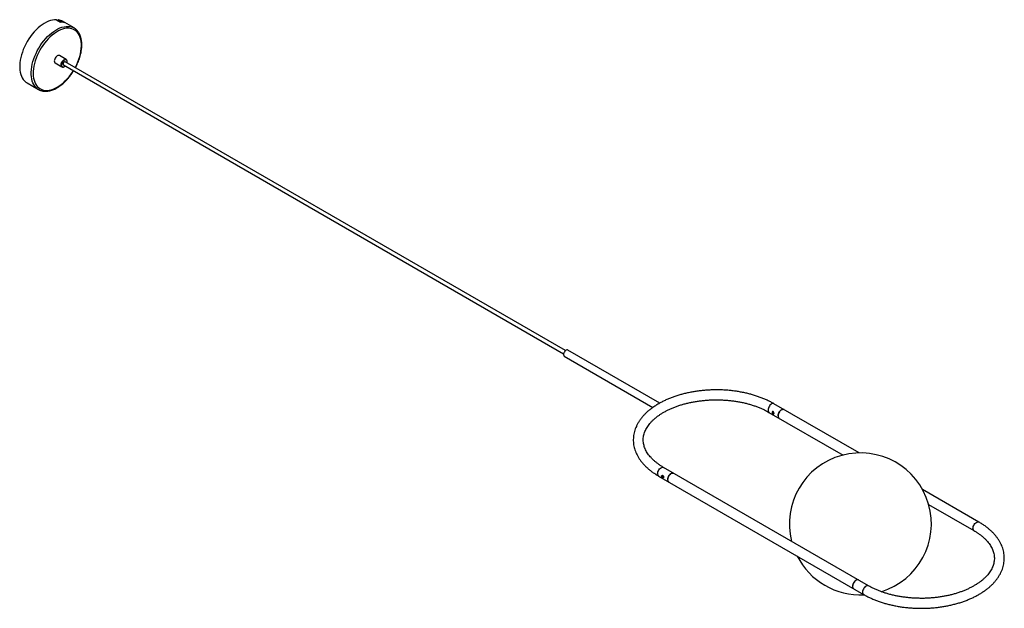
# Paper-space layout '_Isométrica' of a CAD drawing. Header units: millimetres. Extents: x -1144 to 243, y -233 to 596.
import ezdxf

# ---------------------------------------------------------------- set-up
doc = ezdxf.new("R2010")
doc.units = ezdxf.units.MM

psp = doc.layouts.new('_Isométrica')

# ---------------------------------------------------------------- linework, layer by layer
at = {"color": 7, "linetype": 'Continuous', "lineweight": 25}
for p, q in [((-1092.6, 596.1), (-1086.9, 592.8)), ((-1090.1, 595.9), (-1090.5, 595)), ((-1087.7, 593.3), (-1090.5, 595)), ((-1087.3, 594.2), (-1090.1, 595.9)), ((-1087.3, 594.2), (-1087.7, 593.3)), ((-1083.8, 593.3), (-1084.2, 592.6)), ((-1067.8, 584.4), (-1084.1, 593.8)), ((-1081, 591.7), (-1083.8, 593.3)), ((-1067.8, 584.4), (-1067.6, 584.2)), ((-1078.9, 539.9), (-1088.4, 545.5)), ((-1094.4, 535.1), (-1084.9, 529.6)), ((-1082.8, 532.4), (-377.8, 125.4)), ((-375.3, 129.8), (-1080.3, 536.7)), ((-1079, 540), (-1078.9, 539.9)), ((-1134.1, 507.2), (-1117.8, 497.8)), ((-242.4, 55.9), (-371.9, 130.7)), ((-376.9, 122), (-252, 49.9)), ((-88.4, 42.9), (15.9, -17.3)), ((38.7, -14.3), (-81.4, 55)), ((51.9, -201.5), (-236.9, -34.8)), ((-243.9, -46.9), (44.9, -213.6)), ((207.5, -111.7), (127.8, -65.7)), ((136.6, -86.9), (200.5, -123.8))]:
    psp.add_line(p, q, dxfattribs=at)
at = {"color": 7, "linetype": 'Continuous', "lineweight": 25, "flags": 128}
for points in [[(-1092.6, 596.1), (-1095.2, 596), (-1098, 595.6), (-1100.9, 594.9), (-1103.8, 593.9), (-1106.7, 592.6), (-1109.7, 590.9), (-1112.7, 589), (-1115.6, 586.8), (-1118.5, 584.4), (-1121.3, 581.7), (-1124, 578.8), (-1126.7, 575.7), (-1129.2, 572.5), (-1131.6, 569), (-1133.8, 565.5), (-1135.8, 561.8), (-1137.7, 558.1), (-1139.3, 554.3), (-1140.7, 550.4), (-1141.9, 546.6), (-1142.9, 542.8), (-1143.7, 539.1), (-1144.2, 535.4), (-1144.4, 531.8), (-1144.4, 528.4), (-1144.2, 525.1), (-1143.7, 522), (-1143, 519.1), (-1142, 516.5), (-1140.8, 514), (-1139.3, 511.9), (-1137.7, 510), (-1135.9, 508.3), (-1134.1, 507.2)], [(-1088.4, 545.5), (-1088.6, 545.5), (-1089.5, 545.7), (-1090.5, 545.6), (-1091.5, 545.1), (-1092.6, 544.3), (-1093.5, 543.3), (-1094.4, 542), (-1095, 540.7), (-1095.5, 539.3), (-1095.7, 538), (-1095.6, 536.8), (-1095.2, 535.9), (-1094.6, 535.2), (-1094.4, 535.1)], [(-1084.3, 529.3), (-1085.1, 529.7), (-1085.3, 529.9)], [(-1080.3, 536.7), (-1080.5, 536.8), (-1081.1, 536.8), (-1081.8, 536.4), (-1082.5, 535.7), (-1083, 534.9), (-1083.2, 534), (-1083.3, 533.2), (-1083, 532.6), (-1082.8, 532.4)], [(-371.9, 130.7), (-372.4, 130.9), (-373.2, 130.9), (-374.2, 130.6), (-375.1, 129.9), (-376, 129), (-376.8, 127.9), (-377.4, 126.7), (-377.8, 125.5), (-377.9, 124.3)], [(-75.7, 38), (-75.5, 39.3), (-75.2, 40.7), (-74.6, 42.2), (-73.8, 43.5), (-72.9, 44.7), (-71.8, 45.8), (-70.7, 46.5), (-69.6, 47), (-68.6, 47.2), (-67.6, 47.1), (-67.2, 46.9)], [(-67.2, 46.9), (-67.6, 47.1), (-68.6, 47.2), (-69.6, 47), (-70.7, 46.5), (-71.8, 45.8), (-72.9, 44.7), (-73.8, 43.5), (-74.6, 42.2), (-75.2, 40.7), (-75.5, 39.3), (-75.7, 38), (-75.5, 36.8), (-75.2, 35.8), (-74.6, 35), (-74.2, 34.8)], [(-222.8, -42.9), (-222.9, -42.9), (-223.7, -42.6), (-224.8, -42.7), (-225.8, -43), (-226.9, -43.7), (-228, -44.6), (-229, -45.8), (-229.9, -47.1), (-230.5, -48.5), (-231, -49.9), (-231.2, -51.3)], [(-231.2, -51.8), (-231.1, -50.5), (-230.7, -49.1), (-230.1, -47.7), (-229.4, -46.3), (-228.4, -45.1), (-227.4, -44), (-226.3, -43.3), (-225.2, -42.8), (-224.1, -42.6), (-223.2, -42.7), (-222.8, -42.9)], [(37.8, -193.3), (37.4, -193.2), (36.4, -193), (35.4, -193.2), (34.3, -193.7), (33.2, -194.5), (32.1, -195.5), (31.2, -196.7), (30.4, -198.1), (29.8, -199.5), (29.5, -200.9), (29.3, -202.3), (29.5, -203.5), (29.8, -204.5), (30.4, -205.2), (30.8, -205.5)], [(37.8, -193.3), (37.7, -193.3), (36.8, -193), (35.8, -193.1), (34.7, -193.5), (33.6, -194.1), (32.5, -195.1), (31.6, -196.2), (30.7, -197.5), (30, -198.9), (29.6, -200.4), (29.4, -201.8)]]:
    psp.add_lwpolyline(points, dxfattribs=at)
at = {"color": 8, "linetype": 'Continuous', "lineweight": 25, "flags": 128}
for points in [[(-1117.8, 497.7), (-1119.6, 498.9), (-1121.4, 500.6), (-1123.1, 502.5), (-1124.5, 504.6), (-1125.7, 507.1), (-1126.7, 509.7), (-1127.4, 512.6), (-1127.9, 515.7), (-1128.2, 519), (-1128.2, 522.4), (-1127.9, 525.9), (-1127.4, 529.6), (-1126.7, 533.3), (-1125.7, 537.1), (-1124.5, 540.9), (-1123.1, 544.7), (-1121.4, 548.5), (-1119.6, 552.3), (-1117.6, 555.9), (-1115.4, 559.5), (-1113, 562.9), (-1110.5, 566.2), (-1107.9, 569.3), (-1105.2, 572.2), (-1102.4, 574.9), (-1099.5, 577.3), (-1096.5, 579.5), (-1093.6, 581.5), (-1090.6, 583.1), (-1087.7, 584.4), (-1084.8, 585.5), (-1081.9, 586.2), (-1079.1, 586.6), (-1076.5, 586.7), (-1073.9, 586.5), (-1071.5, 585.9), (-1069.2, 585.1), (-1067.8, 584.4)], [(-1066.2, 528.6), (-1065.8, 529.4), (-1064, 533.1), (-1062.3, 536.8), (-1061, 540.6), (-1059.8, 544.3), (-1058.8, 548.1), (-1058.1, 551.8), (-1057.7, 555.3), (-1057.5, 558.8), (-1057.5, 562.2), (-1057.8, 565.4), (-1058.4, 568.3), (-1059.2, 571.1), (-1060.2, 573.7), (-1061.5, 576), (-1063, 578.1), (-1064.7, 579.8), (-1066.6, 581.3), (-1068.6, 582.5), (-1070.9, 583.3), (-1073.3, 583.9), (-1075.8, 584.1), (-1078.5, 584), (-1081.2, 583.5), (-1084, 582.8), (-1086.9, 581.7), (-1089.8, 580.3), (-1092.7, 578.7), (-1095.6, 576.7), (-1098.5, 574.5), (-1101.3, 572), (-1104.1, 569.3), (-1106.8, 566.4), (-1109.3, 563.2), (-1111.7, 559.9), (-1114, 556.5), (-1116.1, 553), (-1118, 549.3), (-1119.7, 545.6), (-1121.2, 541.8), (-1122.5, 538.1), (-1123.6, 534.3), (-1124.4, 530.6), (-1125, 527), (-1125.3, 523.4), (-1125.4, 520), (-1125.2, 516.7), (-1124.8, 513.6), (-1124.1, 510.7), (-1123.2, 508.1), (-1122, 505.6), (-1120.6, 503.5), (-1119.1, 501.5), (-1117.3, 499.9), (-1115.3, 498.6), (-1113.1, 497.6), (-1110.8, 496.9), (-1110.8, 496.9)], [(-1085.3, 529.9), (-1085.7, 530.4), (-1086, 531.3), (-1086.1, 532.5), (-1085.9, 533.8), (-1085.5, 535.2), (-1084.8, 536.5), (-1084, 537.8), (-1083, 538.8), (-1082, 539.6), (-1080.9, 540.1), (-1079.9, 540.2), (-1079, 540), (-1079, 540)], [(-1077.8, 535.3), (-1077.6, 536.4), (-1077.7, 537.6), (-1078, 538.5), (-1078.6, 539.2), (-1079.3, 539.5), (-1080.2, 539.5), (-1081.2, 539.2), (-1082.2, 538.6), (-1083.2, 537.6), (-1084, 536.5), (-1084.7, 535.3), (-1085.2, 533.9), (-1085.4, 532.7), (-1085.3, 531.5), (-1085, 530.6), (-1084.5, 529.9), (-1083.7, 529.6), (-1083.7, 529.6)], [(-1110.8, 496.9), (-1108.3, 496.5), (-1105.7, 496.5), (-1103, 496.7), (-1100.2, 497.3), (-1097.4, 498.2), (-1094.5, 499.5), (-1091.6, 501), (-1088.7, 502.8), (-1085.8, 504.9), (-1082.9, 507.2), (-1080.1, 509.8), (-1077.4, 512.7), (-1074.8, 515.7), (-1072.3, 518.9), (-1070, 522.3), (-1068.7, 524.3)], [(-81.4, 55), (-81.8, 55.2), (-82.7, 55.4), (-83.8, 55.2), (-84.9, 54.7), (-86, 53.9), (-87, 52.9), (-87.9, 51.7), (-88.7, 50.3), (-89.3, 48.9), (-89.7, 47.5), (-89.8, 46.1), (-89.7, 44.9), (-89.3, 43.9), (-88.7, 43.2), (-88.3, 42.9)], [(-245.4, -43.7), (-245.2, -42.3), (-244.9, -40.9), (-244.3, -39.5), (-243.5, -38.1), (-242.6, -36.9), (-241.5, -35.9), (-240.4, -35.1), (-239.3, -34.6), (-238.3, -34.4), (-237.3, -34.6), (-236.9, -34.8)], [(199.1, -120.6), (199.2, -119.3), (199.5, -117.9), (200.1, -116.4), (200.9, -115.1), (201.9, -113.9), (202.9, -112.8), (204, -112.1), (205.1, -111.6), (206.1, -111.4), (207.1, -111.5), (207.5, -111.7)], [(51.9, -201.5), (51.5, -201.3), (50.6, -201.2), (49.5, -201.4), (48.4, -201.9), (47.3, -202.6), (46.3, -203.7), (45.4, -204.9), (44.6, -206.2), (44, -207.7), (43.6, -209.1), (43.5, -210.4), (43.6, -211.6), (44, -212.6), (44.6, -213.4), (44.9, -213.6)]]:
    psp.add_lwpolyline(points, dxfattribs=at)
at = {"color": 7, "linetype": 'Continuous', "lineweight": 25}
for centre, radius, start, end in [((-1092.7, 578.7), 17.3, 60.1611, 81.3511), ((-1090.4, 575.7), 17.8, 71.9847, 81.1754), ((-1090, 576.5), 18, 69.7938, 81.1386), ((-1087.4, 574.1), 18.7, 70.0039, 88.4214), ((-375.5, 124), 2.49, 174.0671, 234.6207), ((-72.2, 37.6), 3.44, 173.6038, 235.084), ((40.4, -114.2), 100, 287.0574, 194.2803), ((-227.5, -52), 3.76, 169.0388, 233.0644), ((-227.8, -52.2), 3.44, 173.6038, 235.084), ((40.4, -114.2), 100, 206.9465, 272.9514), ((33.1, -202.5), 3.76, 169.0388, 233.0644)]:
    psp.add_arc(centre, radius, start, end, dxfattribs=at)
at = {"color": 8, "linetype": 'Continuous', "lineweight": 25}
for centre, radius, start, end in [((-1083.4, 533.8), 4.19, 266.0124, 318.254), ((-241.9, -44.1), 3.44, 173.6038, 235.084), ((202.5, -121), 3.44, 173.6153, 234.963)]:
    psp.add_arc(centre, radius, start, end, dxfattribs=at)
at = {"color": 7, "linetype": 'Continuous', "lineweight": 25}
for points, knots in [([(-1065.9, 528.4), (-1065.6, 529), (-1064.6, 530.8), (-1063.2, 533.8), (-1061.7, 537.4), (-1060.3, 541.1), (-1059.2, 544.7), (-1058.3, 548.3), (-1057.6, 551.9), (-1057.1, 555.4), (-1056.9, 558.8), (-1056.9, 562.2), (-1057.1, 565.3), (-1057.6, 568.4), (-1058.2, 571.3), (-1059.2, 573.9), (-1060.3, 576.4), (-1061.6, 578.7), (-1063.2, 580.7), (-1065, 582.4), (-1066.4, 583.6), (-1067.4, 584.1), (-1067.6, 584.2)], [0, 0, 0, 0, 0.028217, 0.081355, 0.134507, 0.187681, 0.240885, 0.294126, 0.347413, 0.400749, 0.454138, 0.507578, 0.561057, 0.614547, 0.667995, 0.721331, 0.77446, 0.82728, 0.879704, 0.931693, 0.983287, 1, 1, 1, 1]), ([(-1084.2, 529.3), (-1084, 529.3), (-1083.7, 529.2), (-1083.2, 529.3), (-1083, 529.3)], [0, 0, 0, 0, 0.448307, 1, 1, 1, 1]), ([(-1083, 529.3), (-1082.9, 529.3), (-1082.5, 529.4), (-1081.8, 529.7), (-1080.9, 530.3), (-1080.4, 530.7), (-1080.2, 530.9)], [0, 0, 0, 0, 0.097207, 0.44144, 0.794759, 1, 1, 1, 1]), ([(-1077.7, 535.3), (-1077.7, 535.5), (-1077.5, 536.2), (-1077.5, 537.3), (-1077.6, 538.4), (-1078.1, 539.3), (-1078.6, 539.8), (-1079, 540), (-1079.1, 540)], [0, 0, 0, 0, 0.13098, 0.330847, 0.532238, 0.733186, 0.927975, 1, 1, 1, 1]), ([(-1117.7, 497.7), (-1117.6, 497.7), (-1116.9, 497.2), (-1115.3, 496.5), (-1113.7, 496), (-1112.3, 495.7), (-1110.9, 495.4), (-1108.8, 495.2), (-1106.2, 495.3), (-1103.5, 495.6), (-1100.7, 496.3), (-1097.9, 497.2), (-1095, 498.4), (-1092.2, 499.9), (-1089.3, 501.7), (-1086.5, 503.7), (-1083.7, 505.9), (-1081, 508.3), (-1078.3, 511), (-1075.8, 513.9), (-1073.3, 516.9), (-1071, 520.1), (-1069.4, 522.5), (-1068.5, 523.8), (-1068.4, 524.1)], [0, 0, 0, 0, 0.008094, 0.059098, 0.107656, 0.116827, 0.14522, 0.196717, 0.248482, 0.300646, 0.353162, 0.405948, 0.458911, 0.511974, 0.565077, 0.61817, 0.671237, 0.724267, 0.77726, 0.830219, 0.883148, 0.936054, 0.988945, 1, 1, 1, 1]), ([(-81.4, 55), (-82.1, 55.5), (-84.4, 56.8), (-88.3, 58.8), (-93.2, 61), (-98.2, 63.1), (-103.4, 65), (-108.7, 66.8), (-114.2, 68.4), (-119.8, 69.8), (-125.5, 71), (-131.3, 72.1), (-137.2, 73), (-143.2, 73.7), (-149.2, 74.2), (-155.3, 74.5), (-161.4, 74.6), (-167.4, 74.6), (-173.5, 74.3), (-179.5, 73.9), (-185.5, 73.3), (-191.4, 72.5), (-197.3, 71.5), (-203.1, 70.3), (-208.7, 69), (-214.3, 67.5), (-219.7, 65.8), (-224.9, 64), (-230, 61.9), (-234.9, 59.8), (-239.5, 57.5), (-242.4, 55.9), (-243.8, 55.1)], [0, 0, 0, 0, 0.0180669, 0.0521529, 0.0862214, 0.1202712, 0.1542982, 0.1883006, 0.2222783, 0.2562323, 0.2901641, 0.3240762, 0.3579713, 0.3918523, 0.4257223, 0.4595846, 0.4934423, 0.527299, 0.5611575, 0.5950205, 0.6288913, 0.6627733, 0.6966699, 0.7305843, 0.7645198, 0.7984794, 0.8324658, 0.8664813, 0.9005274, 0.9346048, 0.9687127, 1, 1, 1, 1]), ([(-236.9, -34.8), (-237.6, -34.4), (-239.6, -33.2), (-242.6, -31.2), (-246, -28.8), (-249.2, -26.2), (-252.1, -23.6), (-254.7, -20.9), (-257.1, -18.2), (-259.1, -15.4), (-260.9, -12.6), (-262.4, -9.7), (-263.7, -6.8), (-264.6, -3.9), (-265.3, -0.9), (-265.6, 2.1), (-265.7, 5.2), (-265.4, 8.2), (-264.8, 11.3), (-263.9, 14.3), (-262.7, 17.3), (-261.2, 20.2), (-259.4, 23.1), (-257.4, 26), (-255, 28.8), (-252.4, 31.5), (-249.5, 34.1), (-246.4, 36.7), (-243, 39.1), (-239.3, 41.5), (-235.5, 43.8), (-231.4, 45.9), (-227, 48), (-222.5, 49.9), (-217.8, 51.7), (-212.9, 53.3), (-207.9, 54.8), (-202.7, 56.1), (-197.4, 57.2), (-192, 58.2), (-186.4, 59), (-180.9, 59.7), (-175.2, 60.2), (-169.5, 60.5), (-163.8, 60.6), (-158.1, 60.6), (-152.4, 60.3), (-146.7, 59.9), (-141.1, 59.3), (-135.6, 58.6), (-130.1, 57.7), (-124.7, 56.6), (-119.5, 55.3), (-114.4, 53.9), (-109.4, 52.3), (-104.7, 50.6), (-100.1, 48.8), (-95.7, 46.8), (-91.7, 44.8), (-89.4, 43.5), (-88.4, 42.9)], [0, 0, 0, 0, 0.008989, 0.026134, 0.04327, 0.060404, 0.077545, 0.094707, 0.111909, 0.129178, 0.146544, 0.164045, 0.181723, 0.199618, 0.217758, 0.236144, 0.254732, 0.27343, 0.292071, 0.310538, 0.328768, 0.34675, 0.364508, 0.382081, 0.399512, 0.416841, 0.434099, 0.451313, 0.468502, 0.485681, 0.502858, 0.520041, 0.537235, 0.554442, 0.571665, 0.588905, 0.60616, 0.62343, 0.640714, 0.658011, 0.675318, 0.692634, 0.709958, 0.727286, 0.744619, 0.761952, 0.779285, 0.796615, 0.813939, 0.831257, 0.848566, 0.865864, 0.883149, 0.90042, 0.917674, 0.934911, 0.95213, 0.96933, 0.98651, 1, 1, 1, 1]), ([(-243.8, 55.1), (-243.9, 55.1), (-245.5, 54.2), (-248.5, 52.3), (-252.6, 49.5), (-256.4, 46.6), (-260, 43.6), (-263.3, 40.4), (-266.3, 37.2), (-269, 33.8), (-271.5, 30.3), (-273.6, 26.8), (-275.4, 23.2), (-276.9, 19.5), (-278.1, 15.9), (-278.9, 12.1), (-279.5, 8.4), (-279.7, 4.7), (-279.6, 1), (-279.2, -2.7), (-278.4, -6.4), (-277.4, -10.1), (-276, -13.7), (-274.4, -17.2), (-272.4, -20.7), (-270.1, -24.2), (-267.5, -27.5), (-264.7, -30.8), (-261.5, -34), (-258.1, -37), (-254.4, -40), (-250.5, -42.8), (-246.9, -45.1), (-244.7, -46.4), (-243.9, -46.9)], [0, 0, 0, 0, 0.002793, 0.036293, 0.069805, 0.103314, 0.136799, 0.170233, 0.203587, 0.236823, 0.269904, 0.302792, 0.335458, 0.367881, 0.40006, 0.432011, 0.463767, 0.49538, 0.526913, 0.558426, 0.589974, 0.621624, 0.653431, 0.685436, 0.717666, 0.750127, 0.782811, 0.815696, 0.848751, 0.881942, 0.915233, 0.948594, 0.981996, 1, 1, 1, 1]), ([(-81.3, 41.2), (-81.3, 41.1), (-81.3, 41), (-81.4, 40.8), (-81.4, 40.8), (-81.4, 40.6), (-81.5, 40.5), (-81.5, 40.4), (-81.6, 40.4), (-81.7, 40.3), (-81.9, 40.3), (-82.1, 40.3), (-82.2, 40.4), (-82.3, 40.4), (-82.4, 40.5), (-82.6, 40.6), (-82.7, 40.6), (-82.9, 40.8), (-83, 40.9), (-83.3, 41.1), (-83.5, 41.3), (-83.7, 41.6), (-83.8, 41.7), (-83.9, 42), (-84, 42.1), (-84.1, 42.3), (-84.1, 42.4), (-84.1, 42.6), (-84.1, 42.8), (-84.1, 43.1), (-84.1, 43.3), (-84, 43.5), (-83.9, 43.6), (-83.8, 43.7), (-83.7, 43.8), (-83.6, 43.9), (-83.5, 43.9), (-83.3, 44), (-83.2, 44), (-83, 44), (-82.9, 43.9), (-82.7, 43.9), (-82.6, 43.9), (-82.4, 43.7), (-82.3, 43.7), (-82.2, 43.5), (-82.1, 43.4), (-81.9, 43.2), (-81.7, 42.9), (-81.6, 42.6), (-81.5, 42.4), (-81.5, 42.2), (-81.4, 42.1), (-81.4, 41.8), (-81.4, 41.7), (-81.3, 41.5), (-81.3, 41.3), (-81.3, 41.2)], [0, 0, 0, 0, 0.03125, 0.03125, 0.0625, 0.0625, 0.09375, 0.09375, 0.125, 0.125, 0.1875, 0.1875, 0.21875, 0.21875, 0.25, 0.25, 0.28125, 0.28125, 0.3125, 0.3125, 0.375, 0.375, 0.40625, 0.40625, 0.4375, 0.4375, 0.46875, 0.46875, 0.5, 0.5, 0.5625, 0.5625, 0.59375, 0.59375, 0.625, 0.625, 0.65625, 0.65625, 0.6875, 0.6875, 0.71875, 0.71875, 0.75, 0.75, 0.78125, 0.78125, 0.8125, 0.8125, 0.875, 0.875, 0.90625, 0.90625, 0.9375, 0.9375, 0.96875, 0.96875, 1, 1, 1, 1]), ([(-81.4, 40.8), (-81.4, 40.8), (-81.5, 40.9), (-81.8, 41.1), (-82.3, 41.4), (-82.8, 41.9), (-83.2, 42.4), (-83.4, 43), (-83.4, 43.6), (-83.2, 43.8), (-83.2, 44)], [0, 0, 0, 0, 0.006824, 0.153199, 0.29268, 0.434528, 0.584037, 0.735042, 0.879284, 1, 1, 1, 1]), ([(-239.7, -46.9), (-239.7, -47.1), (-239.7, -47.2), (-239.7, -47.4), (-239.6, -47.5), (-239.5, -47.7), (-239.5, -47.8), (-239.3, -48.1), (-239.3, -48.2), (-239, -48.5), (-238.9, -48.7), (-238.6, -48.9), (-238.5, -49), (-238.3, -49.2), (-238.2, -49.2), (-238, -49.3), (-237.9, -49.4), (-237.7, -49.4), (-237.7, -49.5), (-237.4, -49.5), (-237.3, -49.5), (-237.1, -49.4), (-237.1, -49.4), (-237, -49.3), (-237, -49.2), (-236.9, -49.1), (-236.9, -49), (-236.9, -48.8), (-236.9, -48.7), (-236.9, -48.4), (-236.9, -48.1), (-237, -47.7), (-237, -47.6), (-237.1, -47.4), (-237.1, -47.2), (-237.2, -47), (-237.3, -46.9), (-237.4, -46.7), (-237.5, -46.6), (-237.7, -46.4), (-237.7, -46.3), (-237.9, -46.1), (-238, -46.1), (-238.2, -46), (-238.3, -45.9), (-238.5, -45.9), (-238.6, -45.8), (-238.9, -45.8), (-239, -45.9), (-239.3, -46), (-239.3, -46.1), (-239.5, -46.2), (-239.5, -46.3), (-239.6, -46.4), (-239.7, -46.5), (-239.7, -46.7), (-239.7, -46.8), (-239.7, -46.9)], [0, 0, 0, 0, 0.03125, 0.03125, 0.0625, 0.0625, 0.09375, 0.09375, 0.125, 0.125, 0.1875, 0.1875, 0.21875, 0.21875, 0.25, 0.25, 0.28125, 0.28125, 0.3125, 0.3125, 0.375, 0.375, 0.40625, 0.40625, 0.4375, 0.4375, 0.46875, 0.46875, 0.5, 0.5, 0.5625, 0.5625, 0.59375, 0.59375, 0.625, 0.625, 0.65625, 0.65625, 0.6875, 0.6875, 0.71875, 0.71875, 0.75, 0.75, 0.78125, 0.78125, 0.8125, 0.8125, 0.875, 0.875, 0.90625, 0.90625, 0.9375, 0.9375, 0.96875, 0.96875, 1, 1, 1, 1]), ([(-238.7, -45.9), (-238.8, -45.9), (-238.9, -46.1), (-238.9, -46.3), (-238.9, -46.5)], [0, 0, 0, 0, 0.24812, 1, 1, 1, 1]), ([(-238.9, -46.5), (-238.9, -46.7), (-238.9, -47), (-238.6, -47.6), (-238.1, -48.1), (-237.6, -48.6), (-237.2, -48.9), (-237, -48.9), (-236.9, -48.9)], [0, 0, 0, 0, 0.1771331, 0.3540486, 0.5366882, 0.724693, 0.9060992, 1, 1, 1, 1]), ([(-236.9, -48), (-237, -47.9), (-237.1, -47.6), (-237.1, -47.3), (-237.1, -47.1)], [0, 0, 0, 0, 0.342785, 1, 1, 1, 1]), ([(44.9, -213.6), (45.7, -214.1), (48, -215.4), (51.9, -217.4), (56.7, -219.6), (61.8, -221.7), (66.9, -223.6), (72.3, -225.4), (77.8, -227), (83.4, -228.4), (89.1, -229.6), (94.9, -230.7), (100.8, -231.6), (106.8, -232.2), (112.8, -232.7), (118.9, -233.1), (124.9, -233.2), (131, -233.1), (137.1, -232.9), (143.1, -232.5), (149.1, -231.9), (155, -231.1), (160.9, -230.1), (166.7, -228.9), (172.3, -227.6), (177.9, -226.1), (183.3, -224.4), (188.5, -222.5), (193.6, -220.5), (198.5, -218.4), (203.2, -216), (207.8, -213.5), (212.1, -210.9), (216.1, -208.1), (220, -205.2), (223.5, -202.2), (226.9, -199), (229.9, -195.7), (232.6, -192.4), (235.1, -188.9), (237.2, -185.4), (239, -181.8), (240.5, -178.1), (241.7, -174.4), (242.5, -170.7), (243.1, -167), (243.3, -163.3), (243.2, -159.6), (242.7, -155.9), (242, -152.2), (241, -148.5), (239.6, -144.9), (237.9, -141.4), (236, -137.9), (233.7, -134.4), (231.1, -131.1), (228.3, -127.8), (225.1, -124.6), (221.7, -121.6), (218, -118.6), (214.1, -115.8), (210.5, -113.5), (208.3, -112.2), (207.5, -111.7)], [0, 0, 0, 0, 0.008945, 0.025822, 0.042691, 0.05955, 0.076398, 0.093233, 0.110057, 0.126868, 0.143669, 0.16046, 0.177242, 0.194018, 0.210788, 0.227554, 0.244318, 0.261082, 0.277846, 0.294613, 0.311383, 0.328159, 0.344942, 0.361735, 0.378537, 0.395351, 0.412179, 0.429021, 0.445879, 0.462751, 0.479639, 0.496541, 0.513454, 0.530373, 0.547291, 0.564196, 0.581076, 0.597915, 0.614695, 0.631397, 0.648001, 0.664493, 0.680863, 0.697109, 0.713239, 0.729272, 0.745233, 0.761153, 0.777063, 0.792991, 0.808969, 0.825028, 0.841186, 0.857458, 0.873847, 0.890348, 0.906951, 0.923639, 0.940396, 0.957204, 0.974046, 0.99091, 1, 1, 1, 1]), ([(200.5, -123.8), (201.2, -124.2), (203.1, -125.4), (206.2, -127.4), (209.6, -129.8), (212.8, -132.4), (215.7, -135), (218.3, -137.7), (220.7, -140.4), (222.7, -143.2), (224.5, -146), (226, -148.9), (227.3, -151.8), (228.2, -154.7), (228.9, -157.7), (229.2, -160.7), (229.3, -163.7), (229, -166.8), (228.4, -169.8), (227.5, -172.9), (226.3, -175.9), (224.8, -178.8), (223, -181.7), (221, -184.6), (218.6, -187.3), (216, -190.1), (213.1, -192.7), (210, -195.3), (206.6, -197.7), (202.9, -200.1), (199, -202.4), (194.9, -204.5), (190.6, -206.6), (186.1, -208.5), (181.4, -210.2), (176.5, -211.9), (171.5, -213.3), (166.3, -214.7), (161, -215.8), (155.5, -216.8), (150, -217.6), (144.4, -218.3), (138.8, -218.8), (133.1, -219.1), (127.4, -219.2), (121.7, -219.1), (116, -218.9), (110.3, -218.5), (104.7, -217.9), (99.1, -217.2), (93.7, -216.2), (88.3, -215.2), (83.1, -213.9), (78, -212.5), (73, -210.9), (68.2, -209.2), (63.6, -207.4), (59.2, -205.4), (55.3, -203.4), (53, -202.1), (51.9, -201.5)], [0, 0, 0, 0, 0.008989, 0.026134, 0.04327, 0.060404, 0.077545, 0.094707, 0.111909, 0.129178, 0.146544, 0.164045, 0.181723, 0.199618, 0.217758, 0.236144, 0.254732, 0.27343, 0.292071, 0.310538, 0.328768, 0.34675, 0.364508, 0.382081, 0.399512, 0.416841, 0.434099, 0.451313, 0.468502, 0.485681, 0.502858, 0.520041, 0.537235, 0.554442, 0.571665, 0.588905, 0.60616, 0.62343, 0.640714, 0.658011, 0.675318, 0.692634, 0.709958, 0.727286, 0.744619, 0.761952, 0.779285, 0.796615, 0.813939, 0.831257, 0.848566, 0.865864, 0.883149, 0.90042, 0.917674, 0.934911, 0.95213, 0.96933, 0.98651, 1, 1, 1, 1])]:
    psp.add_open_spline(points, degree=3, knots=knots, dxfattribs=at)

doc.saveas('drawing.dxf')
